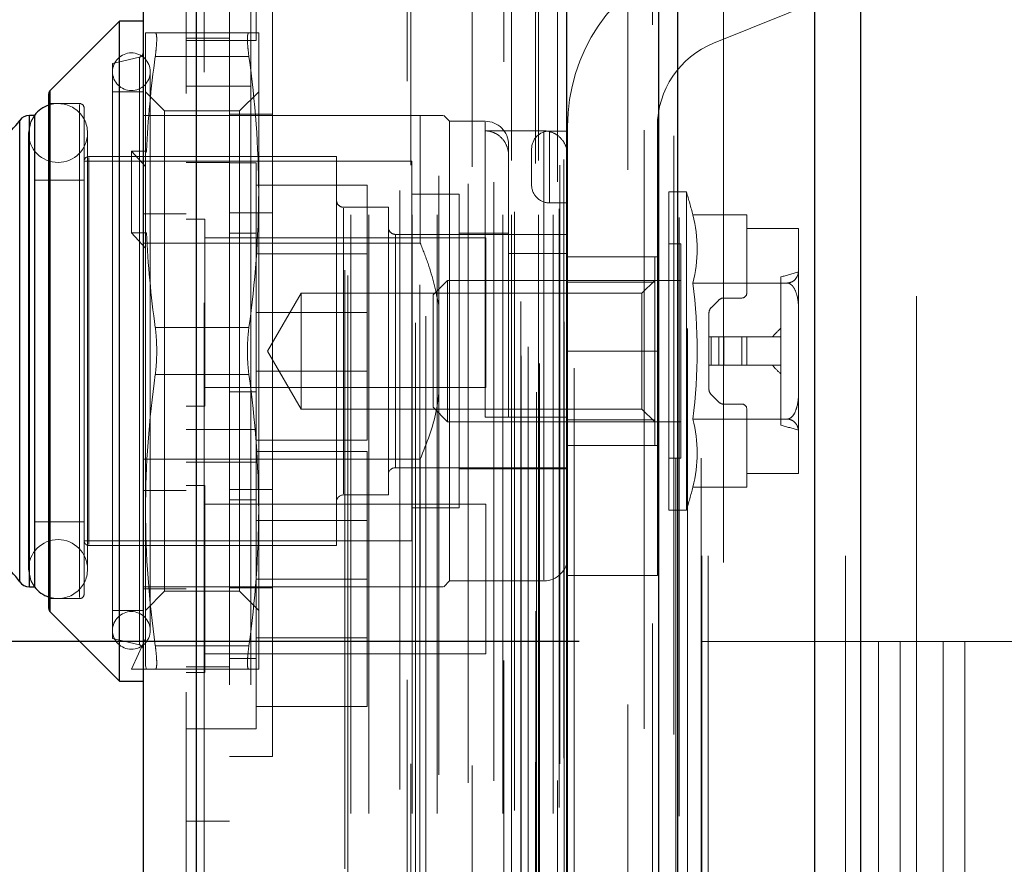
# Model space of a CAD drawing. Header units: inches. Extents: x 0.2 to 10.8, y 0.2 to 8.2.
# Tile 75 of 84: x 6.257 to 6.421, y 5.045 to 5.186. Entities that reach past the tile are written whole.
import ezdxf

# ---------------------------------------------------------------- set-up
doc = ezdxf.new("R2010")
doc.units = ezdxf.units.IN
doc.header["$MEASUREMENT"] = 0
doc.linetypes.add('HIDDEN', pattern=[0.07500000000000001, 0.05, -0.025])
doc.layers.add('DIMENSIONS', color=140, linetype='Continuous')
doc.styles.add('SLDTEXTSTYLE0', font='TXT', dxfattribs={"width": 0.7})
doc.dimstyles.new('SLDDIMSTYLE0', dxfattribs={"dimtxt": 0.0849609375, "dimasz": 0.13, "dimexe": 0, "dimexo": 0.0625, "dimgap": 0.021240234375, "dimtad": 0, "dimtih": 1, "dimtoh": 1, "dimlfac": 10, "dimrnd": 1e-09, "dimzin": 12, "dimdsep": 46, "dimtxsty": 'SLDTEXTSTYLE0', "dimsah": 1, "dimcen": 0.09, "dimadec": 0, "dimazin": 3, "dimtfac": 1, "dimtofl": 0, "dimtmove": 0, "dimatfit": 3, "dimfxl": 0, "dimfrac": 2, "dimtolj": 1, "dimtzin": 12, "dimarcsym": 0})

# ---------------------------------------------------------------- blocks, each defined once
blk = doc.blocks.new('_D_16')
at = {"layer": 'DIMENSIONS'}
for p, q in [((6.350302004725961, 5.081870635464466), (5.86682551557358, 5.081870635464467)), ((5.991825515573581, 5.081870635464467), (5.991825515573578, 4.351843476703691)), ((5.830251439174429, 4.197792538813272), (5.801721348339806, 4.197792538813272)), ((5.801721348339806, 4.197792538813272), (5.801721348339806, 4.062761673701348)), ((6.153399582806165, 4.197792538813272), (6.181929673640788, 4.197792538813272)), ((6.181929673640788, 4.197792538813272), (6.181929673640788, 4.062761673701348)), ((5.801721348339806, 4.062761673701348), (5.830251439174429, 4.062761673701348)), ((6.181929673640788, 4.062761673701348), (6.153399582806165, 4.062761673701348)), ((5.991825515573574, 3.233470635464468), (5.991825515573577, 4.043741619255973)), ((6.350302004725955, 3.233470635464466), (5.866825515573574, 3.233470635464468))]:
    blk.add_line(p, q, dxfattribs=at)
for points in [[(5.991825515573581, 5.081870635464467), (5.97182551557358, 4.951870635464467), (6.011825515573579, 4.951870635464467)], [(5.991825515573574, 3.233470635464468), (6.011825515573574, 3.363470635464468), (5.971825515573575, 3.363470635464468)]]:
    blk.add_solid(points, dxfattribs=at)
at = {"layer": 'DIMENSIONS', "char_height": 0.08333333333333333, "attachment_point": 1, "style": 'SLDTEXTSTYLE0'}
for s, insert in [('18.48', (5.830251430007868, 4.324234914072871)), ('469.5', (5.830251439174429, 4.170183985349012))]:
    blk.add_mtext(s, dxfattribs=dict(at, insert=insert))
blk = doc.blocks.new('_D_18')
at = {"layer": 'DIMENSIONS'}
for p, q in [((6.313602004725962, 5.220170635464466), (5.378686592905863, 5.220170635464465)), ((5.503686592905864, 5.220170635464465), (5.503686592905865, 4.407399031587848)), ((5.342112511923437, 4.277267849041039), (5.313582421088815, 4.277267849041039)), ((5.313582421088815, 4.277267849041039), (5.313582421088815, 4.142236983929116)), ((5.665260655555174, 4.277267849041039), (5.693790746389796, 4.277267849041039)), ((5.693790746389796, 4.277267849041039), (5.693790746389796, 4.142236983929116)), ((5.313582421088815, 4.142236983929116), (5.342112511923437, 4.142236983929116)), ((5.693790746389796, 4.142236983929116), (5.665260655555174, 4.142236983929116)), ((5.503686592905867, 3.095070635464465), (5.503686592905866, 3.988186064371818)), ((6.313602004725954, 3.095070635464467), (5.378686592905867, 3.095070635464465))]:
    blk.add_line(p, q, dxfattribs=at)
for points in [[(5.503686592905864, 5.220170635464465), (5.483686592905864, 5.090170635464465), (5.523686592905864, 5.090170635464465)], [(5.503686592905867, 3.095070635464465), (5.523686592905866, 3.225070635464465), (5.483686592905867, 3.225070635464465)]]:
    blk.add_solid(points, dxfattribs=at)
at = {"layer": 'DIMENSIONS', "char_height": 0.08333333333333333, "attachment_point": 1, "style": 'SLDTEXTSTYLE0'}
for s, insert in [('21.25', (5.342112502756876, 4.403710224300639)), ('539.8', (5.342112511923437, 4.249659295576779)), ('OPENING', (5.241649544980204, 4.095608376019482))]:
    blk.add_mtext(s, dxfattribs=dict(at, insert=insert))

msp = doc.modelspace()

# ---------------------------------------------------------------- linework, layer by layer
at = {"color": 7, "linetype": 'Continuous', "lineweight": 25}
for p, q in [((6.397293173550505, 5.331165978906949), (6.397293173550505, 2.996170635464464)), ((6.389656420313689, 2.996170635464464), (6.389656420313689, 5.329749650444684)), ((6.366765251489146, 2.996170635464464), (6.366765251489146, 5.318981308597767)), ((6.363602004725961, 2.996170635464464), (6.363602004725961, 5.318670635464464)), ((6.348238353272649, 3.027495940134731), (6.348238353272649, 5.287825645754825)), ((6.286413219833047, 3.038397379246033), (6.286413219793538, 5.276924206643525)), ((6.277488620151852, 5.27339003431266), (6.277488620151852, 3.041931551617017)), ((6.273551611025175, 5.185475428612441), (6.26197121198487, 5.173895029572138)), ((6.27748861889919, 5.185475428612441), (6.273551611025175, 5.185475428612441)), ((6.273551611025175, 5.13035731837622), (6.273551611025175, 5.185475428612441)), ((6.261740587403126, 5.13035731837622), (6.261740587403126, 5.173338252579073)), ((6.261971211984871, 5.13035731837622), (6.261971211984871, 5.173895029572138)), ((6.25934294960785, 5.169727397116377), (6.258489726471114, 5.169727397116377)), ((6.258489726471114, 5.13035731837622), (6.258489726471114, 5.169727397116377)), ((6.259378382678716, 5.13035731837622), (6.259378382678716, 5.169727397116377)), ((6.256874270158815, 5.13035731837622), (6.256874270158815, 5.168883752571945)), ((6.256874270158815, 5.091830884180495), (6.256874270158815, 5.13035731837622)), ((6.258489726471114, 5.090987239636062), (6.258489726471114, 5.13035731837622)), ((6.259378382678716, 5.090987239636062), (6.259378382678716, 5.13035731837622)), ((6.261740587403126, 5.087376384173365), (6.261740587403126, 5.13035731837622)), ((6.261971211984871, 5.086819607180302), (6.261971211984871, 5.13035731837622)), ((6.273551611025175, 5.075239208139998), (6.273551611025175, 5.13035731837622)), ((6.258489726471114, 5.090987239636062), (6.25934294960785, 5.090987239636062)), ((6.261971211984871, 5.086819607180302), (6.273551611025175, 5.075239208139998)), ((6.273551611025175, 5.075239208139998), (6.27748861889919, 5.075239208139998))]:
    msp.add_line(p, q, dxfattribs=at)
at = {"color": 7, "linetype": 'HIDDEN', "lineweight": 18}
for p, q in [((6.397293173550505, 5.331165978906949), (6.397293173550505, 2.996170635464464)), ((6.397293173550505, 2.996170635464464), (6.397293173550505, 5.331165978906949)), ((6.397293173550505, 2.996170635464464), (6.397293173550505, 5.33116597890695)), ((6.389656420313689, 2.996170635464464), (6.38965642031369, 5.329749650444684)), ((6.394747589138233, 2.996170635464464), (6.394747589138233, 5.329749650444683)), ((6.394747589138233, 2.996170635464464), (6.394747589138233, 5.329749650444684)), ((6.366765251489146, 2.996170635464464), (6.366765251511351, 5.318981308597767)), ((6.371856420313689, 2.996170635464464), (6.371856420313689, 5.318981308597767)), ((6.371856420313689, 2.996170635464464), (6.371856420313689, 5.318981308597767)), ((6.370802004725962, 2.996170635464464), (6.370802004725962, 5.318670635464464)), ((6.366460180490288, 3.012531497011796), (6.366460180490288, 5.302790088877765)), ((6.343167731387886, 3.023495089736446), (6.343167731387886, 5.291826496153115)), ((6.343167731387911, 3.023495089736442), (6.343167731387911, 5.291826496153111)), ((6.349488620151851, 3.027495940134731), (6.349488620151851, 5.28782564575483)), ((6.343066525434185, 5.286913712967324), (6.343066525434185, 3.028407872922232)), ((6.343678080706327, 3.028300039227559), (6.343678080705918, 5.287021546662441)), ((6.340602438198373, 3.0295774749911), (6.340602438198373, 5.285744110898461)), ((6.362553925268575, 5.284845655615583), (6.362553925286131, 3.030481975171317)), ((6.362553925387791, 5.28484372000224), (6.362553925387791, 3.030492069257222)), ((6.341793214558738, 3.03108332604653), (6.341793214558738, 5.284283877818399)), ((6.348328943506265, 3.034077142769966), (6.348328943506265, 5.281244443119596)), ((6.322992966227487, 3.035053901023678), (6.322992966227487, 5.280267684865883)), ((6.347787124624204, 3.035233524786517), (6.347787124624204, 5.280088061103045)), ((6.347787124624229, 3.035233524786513), (6.347787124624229, 5.28008806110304)), ((6.348361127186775, 3.034328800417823), (6.348361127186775, 5.280992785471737)), ((6.32471085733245, 3.036162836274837), (6.32471085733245, 5.27915382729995)), ((6.337725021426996, 5.278658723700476), (6.337725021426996, 3.036672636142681)), ((6.286413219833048, 5.276924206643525), (6.286413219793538, 3.038397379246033)), ((6.28766348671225, 3.038397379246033), (6.287663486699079, 5.276924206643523)), ((6.28766348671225, 5.276924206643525), (6.287663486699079, 3.038397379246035)), ((6.340565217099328, 3.038634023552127), (6.340565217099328, 5.276687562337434)), ((6.321576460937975, 5.275427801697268), (6.321576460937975, 3.039888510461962)), ((6.284688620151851, 5.273390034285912), (6.284688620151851, 3.041931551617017)), ((6.323694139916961, 3.041416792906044), (6.323694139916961, 5.273904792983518)), ((6.311154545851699, 3.04385652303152), (6.311154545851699, 5.271465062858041)), ((6.311673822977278, 3.042979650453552), (6.311673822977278, 5.272341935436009)), ((6.358429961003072, 5.271282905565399), (6.358429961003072, 3.044009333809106)), ((6.312154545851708, 3.053117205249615), (6.312154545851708, 5.262204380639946)), ((6.312154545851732, 3.053117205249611), (6.312154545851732, 5.262204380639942)), ((6.315193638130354, 3.053117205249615), (6.315193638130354, 5.262204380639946)), ((6.322180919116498, 5.261407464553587), (6.322180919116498, 3.053914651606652)), ((6.322435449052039, 3.053117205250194), (6.322435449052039, 5.262204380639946)), ((6.326569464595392, 3.053117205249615), (6.326569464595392, 5.262204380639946)), ((6.337574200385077, 3.053117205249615), (6.337574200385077, 5.262204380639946)), ((6.33898198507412, 5.262204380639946), (6.33898198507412, 3.053117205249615)), ((6.338981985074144, 3.053117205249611), (6.338981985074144, 5.262204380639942)), ((6.339481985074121, 3.053617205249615), (6.339481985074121, 5.261704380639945)), ((6.342981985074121, 5.261704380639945), (6.342981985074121, 3.053617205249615)), ((6.343481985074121, 3.053117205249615), (6.343481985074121, 5.262204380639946)), ((6.343481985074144, 5.262204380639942), (6.343481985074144, 3.053117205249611)), ((6.345970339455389, 3.053117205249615), (6.345970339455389, 5.262204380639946)), ((6.345970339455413, 3.053117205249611), (6.345970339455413, 5.262204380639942)), ((6.332415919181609, 5.261121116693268), (6.332415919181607, 3.054196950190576)), ((6.34698198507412, 3.054117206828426), (6.34698198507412, 5.261204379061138)), ((6.346981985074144, 3.054117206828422), (6.346981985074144, 5.261204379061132)), ((6.295488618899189, 5.258610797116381), (6.295488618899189, 5.174610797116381)), ((6.320363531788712, 3.057156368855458), (6.320363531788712, 5.258165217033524)), ((6.34668861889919, 5.258610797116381), (6.34668861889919, 3.056710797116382)), ((6.331759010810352, 3.058271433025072), (6.331759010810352, 5.25705015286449)), ((6.331759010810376, 3.058271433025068), (6.331759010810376, 5.257050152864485)), ((6.336025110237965, 3.058566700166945), (6.336025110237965, 5.256753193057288)), ((6.326891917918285, 3.05960203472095), (6.326891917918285, 5.255728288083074)), ((6.347066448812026, 3.061413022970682), (6.347066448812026, 5.253908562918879)), ((6.347066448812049, 3.061413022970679), (6.347066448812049, 5.253908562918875)), ((6.34772310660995, 3.062340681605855), (6.34772310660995, 5.252980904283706)), ((6.347723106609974, 3.062340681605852), (6.347723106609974, 5.252980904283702)), ((6.366113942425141, 3.066314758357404), (6.366113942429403, 5.248965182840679)), ((6.361153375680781, 3.067249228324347), (6.361153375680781, 5.248072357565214)), ((6.291888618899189, 5.239327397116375), (6.291888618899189, 5.174610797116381)), ((6.374402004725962, 3.095070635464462), (6.374402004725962, 5.220170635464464)), ((6.374402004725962, 3.095070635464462), (6.374402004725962, 5.220170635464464)), ((6.374402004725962, 3.095070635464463), (6.374402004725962, 5.220170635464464)), ((6.374402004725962, 3.095070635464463), (6.374402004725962, 5.220170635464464)), ((6.406602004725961, 4.839520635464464), (6.406602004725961, 5.220170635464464)), ((6.296388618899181, 5.182227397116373), (6.296388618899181, 5.207227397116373)), ((6.299088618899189, 5.198057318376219), (6.299088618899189, 5.13035731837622)), ((6.39960236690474, 5.192628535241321), (6.372730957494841, 5.181761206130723)), ((6.277882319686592, 5.163457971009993), (6.277882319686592, 5.183506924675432)), ((6.279511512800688, 5.183506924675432), (6.295150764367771, 5.183506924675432)), ((6.291888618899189, 5.182627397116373), (6.28468861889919, 5.182627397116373)), ((6.296779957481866, 5.156932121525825), (6.296779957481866, 5.183506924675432)), ((6.28468861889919, 5.182227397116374), (6.291888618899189, 5.182227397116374)), ((6.291888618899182, 5.182227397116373), (6.296388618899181, 5.182227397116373)), ((6.27687834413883, 5.179429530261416), (6.272370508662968, 5.178388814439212)), ((6.27687834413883, 5.081329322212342), (6.27687834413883, 5.179385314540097)), ((6.279511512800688, 5.179569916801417), (6.295150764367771, 5.179569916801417)), ((6.279511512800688, 5.179569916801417), (6.295150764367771, 5.179569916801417)), ((6.272370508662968, 5.13035731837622), (6.272370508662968, 5.178388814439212)), ((6.278669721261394, 5.083703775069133), (6.278669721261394, 5.177010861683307)), ((6.295488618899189, 5.174610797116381), (6.28468861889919, 5.174610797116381)), ((6.291888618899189, 5.174610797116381), (6.291888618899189, 3.140710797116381)), ((6.295488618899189, 3.140710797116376), (6.295488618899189, 5.174610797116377)), ((6.295488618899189, 3.140710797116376), (6.295488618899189, 5.174610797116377)), ((6.295488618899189, 5.174610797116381), (6.295488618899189, 3.140710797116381)), ((6.295488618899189, 5.174610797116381), (6.295488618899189, 3.140710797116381)), ((6.261971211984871, 5.173895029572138), (6.261971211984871, 5.086819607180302)), ((6.27748861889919, 5.173664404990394), (6.272370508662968, 5.173664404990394)), ((6.281079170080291, 5.170467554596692), (6.277882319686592, 5.173664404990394)), ((6.296779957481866, 5.173664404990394), (6.293583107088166, 5.170467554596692)), ((6.266858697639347, 5.171695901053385), (6.261740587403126, 5.171695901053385)), ((6.266858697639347, 5.089195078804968), (6.266858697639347, 5.171519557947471)), ((6.26764609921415, 5.13035731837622), (6.26764609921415, 5.170908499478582)), ((6.258489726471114, 5.169727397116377), (6.258489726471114, 5.090987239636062)), ((6.259378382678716, 5.169727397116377), (6.25934294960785, 5.169727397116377)), ((6.284688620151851, 5.169727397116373), (6.277488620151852, 5.169727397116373)), ((6.281079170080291, 5.090247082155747), (6.281079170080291, 5.170467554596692)), ((6.293583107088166, 5.170467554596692), (6.281079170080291, 5.170467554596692)), ((6.323748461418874, 5.169727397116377), (6.284688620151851, 5.169727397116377)), ((6.299088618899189, 5.169907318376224), (6.291888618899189, 5.169907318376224)), ((6.293583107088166, 5.090247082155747), (6.293583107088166, 5.170467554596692)), ((6.323748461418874, 5.148398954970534), (6.323748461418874, 5.169727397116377)), ((6.328669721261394, 5.168743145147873), (6.327685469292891, 5.169727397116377)), ((6.256874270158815, 5.168883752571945), (6.256874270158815, 5.091830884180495)), ((6.328669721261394, 5.13035731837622), (6.328669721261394, 5.168743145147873)), ((6.334575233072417, 5.168743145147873), (6.328669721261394, 5.168743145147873)), ((6.334575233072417, 5.119333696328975), (6.334575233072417, 5.168568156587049)), ((6.348354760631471, 5.130355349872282), (6.348354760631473, 5.167855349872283)), ((6.363354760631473, 5.167855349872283), (6.363354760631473, 5.130355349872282)), ((6.258358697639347, 5.166774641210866), (6.258358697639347, 5.093939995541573)), ((6.268201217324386, 5.093939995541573), (6.268201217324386, 5.166774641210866)), ((6.344417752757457, 5.167126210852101), (6.334575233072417, 5.167126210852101)), ((6.344417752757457, 5.167126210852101), (6.344417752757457, 5.09215228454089)), ((6.345354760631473, 5.167105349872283), (6.345354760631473, 5.155105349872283)), ((6.345354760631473, 5.167105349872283), (6.348354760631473, 5.167105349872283)), ((6.345354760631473, 5.155105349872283), (6.345354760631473, 5.167105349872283)), ((6.338512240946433, 5.119333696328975), (6.338512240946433, 5.164806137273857)), ((6.309772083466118, 5.162837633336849), (6.268433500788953, 5.162837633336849)), ((6.278037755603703, 5.16375121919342), (6.275520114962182, 5.16375121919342)), ((6.275520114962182, 5.16375121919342), (6.275520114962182, 5.150113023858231)), ((6.275520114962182, 5.16375121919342), (6.277882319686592, 5.161192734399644)), ((6.278037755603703, 5.16375121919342), (6.277882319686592, 5.163457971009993)), ((6.277882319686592, 5.163457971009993), (6.277882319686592, 5.161192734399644)), ((6.309772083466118, 5.13035731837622), (6.309772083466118, 5.162837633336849)), ((6.342354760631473, 5.164105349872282), (6.342354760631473, 5.158105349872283)), ((6.322370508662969, 5.162050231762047), (6.26764609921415, 5.162050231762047)), ((6.268433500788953, 5.098054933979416), (6.268433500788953, 5.162659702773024)), ((6.277882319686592, 5.161192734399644), (6.277882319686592, 5.149819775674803)), ((6.291888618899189, 5.161827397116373), (6.28468861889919, 5.161827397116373)), ((6.29638861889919, 5.161777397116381), (6.291888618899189, 5.161777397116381)), ((6.29638861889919, 5.11727739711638), (6.29638861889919, 5.161777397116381)), ((6.322370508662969, 5.13035731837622), (6.322370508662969, 5.162050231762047)), ((6.26764609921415, 5.158900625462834), (6.259378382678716, 5.158900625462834)), ((6.29638861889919, 5.158077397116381), (6.31488861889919, 5.158077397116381)), ((6.31488861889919, 5.136777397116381), (6.31488861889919, 5.158077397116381)), ((6.296779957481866, 5.103782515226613), (6.296779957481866, 5.156932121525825)), ((6.330244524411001, 5.156538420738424), (6.322370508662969, 5.156538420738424)), ((6.330244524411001, 5.13035731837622), (6.330244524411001, 5.156538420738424)), ((6.365283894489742, 5.13035731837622), (6.365283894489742, 5.156932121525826)), ((6.368214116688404, 5.156932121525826), (6.365283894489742, 5.156932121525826)), ((6.368214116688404, 5.13035731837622), (6.368214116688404, 5.156932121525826)), ((6.345354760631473, 5.155105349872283), (6.348354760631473, 5.155105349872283)), ((6.284688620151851, 5.1532770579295), (6.277488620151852, 5.1532770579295)), ((6.299088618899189, 5.153456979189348), (6.291888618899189, 5.153456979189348)), ((6.318433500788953, 5.154373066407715), (6.310953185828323, 5.154373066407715)), ((6.310953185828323, 5.106516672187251), (6.310953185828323, 5.154197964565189)), ((6.318433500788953, 5.13035731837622), (6.318433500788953, 5.154373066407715)), ((6.369281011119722, 5.153087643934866), (6.378276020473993, 5.153087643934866)), ((6.378276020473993, 5.153087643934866), (6.378276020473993, 5.150814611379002)), ((6.287813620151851, 5.15240239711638), (6.284688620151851, 5.15240239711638)), ((6.287813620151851, 5.121152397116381), (6.287813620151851, 5.15240239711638)), ((6.278037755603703, 5.150113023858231), (6.275520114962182, 5.150113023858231)), ((6.275520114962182, 5.150113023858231), (6.277882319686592, 5.147554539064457)), ((6.278037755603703, 5.150113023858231), (6.277882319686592, 5.149819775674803)), ((6.277882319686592, 5.103782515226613), (6.277882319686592, 5.149819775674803)), ((6.29638861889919, 5.150027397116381), (6.291888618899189, 5.150027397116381)), ((6.348354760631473, 5.149845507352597), (6.319614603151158, 5.149845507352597)), ((6.319614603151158, 5.110914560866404), (6.319614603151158, 5.149800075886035)), ((6.338512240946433, 5.150042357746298), (6.330244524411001, 5.150042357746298)), ((6.378276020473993, 5.150814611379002), (6.386936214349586, 5.150814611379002)), ((6.378276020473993, 5.150814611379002), (6.378276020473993, 5.140002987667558)), ((6.386937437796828, 5.150707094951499), (6.386937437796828, 5.150743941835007)), ((6.386937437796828, 5.14410303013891), (6.386937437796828, 5.150707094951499)), ((6.323748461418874, 5.148398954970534), (6.27748861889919, 5.148398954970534)), ((6.334688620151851, 5.149277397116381), (6.287813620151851, 5.149277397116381)), ((6.334688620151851, 5.124277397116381), (6.334688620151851, 5.149277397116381)), ((6.367252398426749, 5.148270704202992), (6.365283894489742, 5.148270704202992)), ((6.367252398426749, 5.13035731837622), (6.367252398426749, 5.148270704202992)), ((6.31488861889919, 5.146572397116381), (6.29638861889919, 5.146572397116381)), ((6.348354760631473, 5.146666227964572), (6.338512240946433, 5.146666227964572)), ((6.348354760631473, 5.146105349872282), (6.363354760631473, 5.146105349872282)), ((6.362921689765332, 5.141837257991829), (6.362921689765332, 5.146105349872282)), ((6.386937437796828, 5.136961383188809), (6.386937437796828, 5.14410303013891)), ((6.328329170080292, 5.142168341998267), (6.325913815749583, 5.139752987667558)), ((6.328329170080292, 5.13035731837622), (6.328329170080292, 5.142168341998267)), ((6.367252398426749, 5.142168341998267), (6.328329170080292, 5.142168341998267)), ((6.362921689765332, 5.141837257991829), (6.348354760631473, 5.141837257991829)), ((6.362921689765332, 5.142168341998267), (6.360789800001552, 5.140036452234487)), ((6.362921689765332, 5.11887737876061), (6.362921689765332, 5.141837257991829)), ((6.369281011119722, 5.141722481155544), (6.385045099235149, 5.141722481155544)), ((6.383984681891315, 5.117976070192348), (6.383984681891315, 5.142738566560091)), ((6.303870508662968, 5.140036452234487), (6.298282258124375, 5.13035731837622)), ((6.303870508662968, 5.13035731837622), (6.303870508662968, 5.140036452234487)), ((6.360789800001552, 5.140036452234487), (6.303870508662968, 5.140036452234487)), ((6.325913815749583, 5.13035731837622), (6.325913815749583, 5.139752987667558)), ((6.360789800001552, 5.120678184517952), (6.360789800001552, 5.140036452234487)), ((6.373599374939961, 5.13886964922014), (6.372322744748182, 5.137593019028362)), ((6.377488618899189, 5.139215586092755), (6.374434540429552, 5.139215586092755)), ((6.29638861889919, 5.136777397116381), (6.31488861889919, 5.136777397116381)), ((6.31488861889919, 5.115477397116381), (6.31488861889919, 5.136777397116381)), ((6.371976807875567, 5.136757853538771), (6.371976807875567, 5.132719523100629)), ((6.386937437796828, 5.12375325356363), (6.386937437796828, 5.136961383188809)), ((6.279511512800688, 5.134294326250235), (6.295150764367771, 5.134294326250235)), ((6.279511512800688, 5.134294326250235), (6.295150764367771, 5.134294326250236)), ((6.371976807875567, 5.12799511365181), (6.371976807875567, 5.132719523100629)), ((6.371976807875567, 5.132719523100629), (6.372322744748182, 5.132719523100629)), ((6.372322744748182, 5.132719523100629), (6.373599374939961, 5.132719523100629)), ((6.372322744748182, 5.12799511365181), (6.372322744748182, 5.132719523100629)), ((6.372322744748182, 5.12799511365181), (6.372322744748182, 5.132719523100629)), ((6.373599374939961, 5.132719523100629), (6.374434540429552, 5.132719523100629)), ((6.373599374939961, 5.12799511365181), (6.373599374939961, 5.132719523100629)), ((6.373599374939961, 5.12799511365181), (6.373599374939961, 5.132719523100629)), ((6.374434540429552, 5.132719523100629), (6.377488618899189, 5.132719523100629)), ((6.374434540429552, 5.12799511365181), (6.374434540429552, 5.132719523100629)), ((6.374434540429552, 5.12799511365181), (6.374434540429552, 5.132719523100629)), ((6.377488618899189, 5.12799511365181), (6.377488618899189, 5.132719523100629)), ((6.377488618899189, 5.132719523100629), (6.378276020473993, 5.132719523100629)), ((6.377488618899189, 5.12799511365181), (6.377488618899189, 5.132719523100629)), ((6.378276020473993, 5.132719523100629), (6.383984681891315, 5.132719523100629)), ((6.378276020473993, 5.12799511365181), (6.378276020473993, 5.132719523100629)), ((6.26764609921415, 5.089806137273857), (6.26764609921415, 5.13035731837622)), ((6.272370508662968, 5.082325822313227), (6.272370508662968, 5.13035731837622)), ((6.298282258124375, 5.13035731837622), (6.303870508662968, 5.120678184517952)), ((6.299088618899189, 5.13035731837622), (6.299088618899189, 5.062657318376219)), ((6.303870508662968, 5.120678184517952), (6.303870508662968, 5.13035731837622)), ((6.309772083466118, 5.09787700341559), (6.309772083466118, 5.13035731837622)), ((6.318433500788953, 5.106341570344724), (6.318433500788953, 5.13035731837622)), ((6.322370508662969, 5.098664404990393), (6.322370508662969, 5.13035731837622)), ((6.325913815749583, 5.12096164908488), (6.325913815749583, 5.13035731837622)), ((6.328329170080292, 5.118546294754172), (6.328329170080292, 5.13035731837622)), ((6.328669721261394, 5.091971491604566), (6.328669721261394, 5.13035731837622)), ((6.330244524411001, 5.104176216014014), (6.330244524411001, 5.13035731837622)), ((6.348354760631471, 5.130355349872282), (6.363354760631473, 5.130355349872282)), ((6.348354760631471, 5.130355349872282), (6.363354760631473, 5.130355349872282)), ((6.348354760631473, 5.092855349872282), (6.348354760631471, 5.130355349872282)), ((6.363354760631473, 5.092855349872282), (6.363354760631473, 5.130355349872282)), ((6.365283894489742, 5.103782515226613), (6.365283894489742, 5.13035731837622)), ((6.367252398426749, 5.112443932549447), (6.367252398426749, 5.13035731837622)), ((6.368214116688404, 5.103782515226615), (6.368214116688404, 5.13035731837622)), ((6.29638861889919, 5.126982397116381), (6.31488861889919, 5.126982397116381)), ((6.371976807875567, 5.12799511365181), (6.372322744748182, 5.12799511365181)), ((6.371976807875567, 5.12799511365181), (6.371976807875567, 5.123956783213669)), ((6.372322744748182, 5.12799511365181), (6.373599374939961, 5.12799511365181)), ((6.373599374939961, 5.12799511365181), (6.374434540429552, 5.12799511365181)), ((6.374434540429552, 5.12799511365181), (6.377488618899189, 5.12799511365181)), ((6.377488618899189, 5.12799511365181), (6.378276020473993, 5.12799511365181)), ((6.378276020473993, 5.12799511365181), (6.383984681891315, 5.12799511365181)), ((6.279511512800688, 5.126420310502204), (6.295150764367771, 5.126420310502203)), ((6.279511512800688, 5.126420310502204), (6.295150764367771, 5.126420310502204)), ((6.287813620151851, 5.124277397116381), (6.334688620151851, 5.124277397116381)), ((6.291888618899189, 5.123527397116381), (6.29638861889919, 5.123527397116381)), ((6.386937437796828, 5.116611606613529), (6.386937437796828, 5.12375325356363)), ((6.372322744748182, 5.123121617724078), (6.373599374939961, 5.121844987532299)), ((6.284688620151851, 5.121152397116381), (6.287813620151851, 5.121152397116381)), ((6.303870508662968, 5.120678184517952), (6.360789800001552, 5.120678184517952)), ((6.325913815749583, 5.12096164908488), (6.328329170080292, 5.118546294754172)), ((6.360789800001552, 5.120678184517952), (6.362921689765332, 5.118546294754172)), ((6.374434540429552, 5.121499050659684), (6.377488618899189, 5.121499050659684)), ((6.378276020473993, 5.120711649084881), (6.378276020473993, 5.109900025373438)), ((6.328329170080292, 5.118546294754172), (6.367252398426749, 5.118546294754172)), ((6.344417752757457, 5.119333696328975), (6.334575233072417, 5.119333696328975)), ((6.362921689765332, 5.11887737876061), (6.348354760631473, 5.11887737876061)), ((6.362921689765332, 5.114609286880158), (6.362921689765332, 5.11887737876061)), ((6.369281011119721, 5.118992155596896), (6.385045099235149, 5.118992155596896)), ((6.291888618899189, 5.117277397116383), (6.28468861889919, 5.117277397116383)), ((6.296388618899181, 5.11727739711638), (6.291888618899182, 5.11727739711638)), ((6.296388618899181, 5.092277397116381), (6.296388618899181, 5.11727739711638)), ((6.29638861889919, 5.115477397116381), (6.31488861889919, 5.115477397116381)), ((6.386937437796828, 5.110007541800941), (6.386937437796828, 5.116611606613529)), ((6.296388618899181, 5.113577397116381), (6.314888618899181, 5.113577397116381)), ((6.314888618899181, 5.092277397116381), (6.314888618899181, 5.113577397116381)), ((6.362921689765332, 5.114609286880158), (6.348354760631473, 5.114609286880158)), ((6.348354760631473, 5.114605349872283), (6.363354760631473, 5.114605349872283)), ((6.323748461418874, 5.112315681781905), (6.27748861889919, 5.112315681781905)), ((6.28468861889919, 5.111827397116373), (6.291888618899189, 5.111827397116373)), ((6.291888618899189, 5.111777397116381), (6.29638861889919, 5.111777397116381)), ((6.323748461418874, 5.090987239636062), (6.323748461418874, 5.112315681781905)), ((6.365283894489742, 5.112443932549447), (6.367252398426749, 5.112443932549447)), ((6.319614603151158, 5.110869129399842), (6.348354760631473, 5.110869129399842)), ((6.330244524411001, 5.110672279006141), (6.348354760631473, 5.110672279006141)), ((6.386936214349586, 5.109900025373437), (6.378276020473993, 5.109900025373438)), ((6.378276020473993, 5.109900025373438), (6.378276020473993, 5.107626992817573)), ((6.386937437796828, 5.109970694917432), (6.386937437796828, 5.110007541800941)), ((6.284688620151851, 5.107077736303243), (6.277488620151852, 5.107077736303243)), ((6.287813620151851, 5.107902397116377), (6.284688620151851, 5.107902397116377)), ((6.287813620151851, 5.092277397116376), (6.287813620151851, 5.107902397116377)), ((6.299088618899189, 5.107257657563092), (6.291888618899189, 5.107257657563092)), ((6.369281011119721, 5.107626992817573), (6.378276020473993, 5.107626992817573)), ((6.296388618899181, 5.10552739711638), (6.291888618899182, 5.10552739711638)), ((6.310953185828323, 5.106341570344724), (6.318433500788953, 5.106341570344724)), ((6.277882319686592, 5.077794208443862), (6.277882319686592, 5.103782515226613)), ((6.334688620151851, 5.104777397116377), (6.287813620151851, 5.104777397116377)), ((6.296779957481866, 5.077207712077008), (6.296779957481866, 5.103782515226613)), ((6.322370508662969, 5.104176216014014), (6.330244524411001, 5.104176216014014)), ((6.334688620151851, 5.092277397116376), (6.334688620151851, 5.104777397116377)), ((6.365283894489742, 5.103782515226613), (6.368214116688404, 5.103782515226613)), ((6.314888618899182, 5.10207239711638), (6.296388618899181, 5.10207239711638)), ((6.259378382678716, 5.101814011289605), (6.26764609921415, 5.101814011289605)), ((6.26764609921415, 5.098664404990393), (6.322370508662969, 5.098664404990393)), ((6.268433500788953, 5.09787700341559), (6.309772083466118, 5.09787700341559)), ((6.287813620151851, 5.076652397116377), (6.287813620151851, 5.092277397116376)), ((6.296388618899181, 5.067277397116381), (6.296388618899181, 5.092277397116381)), ((6.296388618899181, 5.092277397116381), (6.314888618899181, 5.092277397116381)), ((6.314888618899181, 5.070977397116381), (6.314888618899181, 5.092277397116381)), ((6.334688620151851, 5.079777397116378), (6.334688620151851, 5.092277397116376)), ((6.348354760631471, 5.092855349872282), (6.363354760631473, 5.092855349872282)), ((6.25934294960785, 5.090987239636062), (6.259378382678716, 5.090987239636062)), ((6.323748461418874, 5.090987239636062), (6.27748861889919, 5.090987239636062)), ((6.284688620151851, 5.090627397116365), (6.277488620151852, 5.090627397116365)), ((6.299088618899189, 5.090807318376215), (6.291888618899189, 5.090807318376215)), ((6.327685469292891, 5.090987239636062), (6.328669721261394, 5.091971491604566)), ((6.328669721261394, 5.091971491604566), (6.344417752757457, 5.091971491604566)), ((6.261740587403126, 5.089018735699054), (6.266858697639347, 5.089018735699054)), ((6.277882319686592, 5.087050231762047), (6.281079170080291, 5.090247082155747)), ((6.281079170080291, 5.090247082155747), (6.293583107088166, 5.090247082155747)), ((6.293583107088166, 5.090247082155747), (6.296779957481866, 5.087050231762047)), ((6.272370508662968, 5.087050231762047), (6.27748861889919, 5.087050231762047)), ((6.272370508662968, 5.082325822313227), (6.27687834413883, 5.081285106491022)), ((6.275520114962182, 5.077207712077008), (6.277882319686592, 5.082324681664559)), ((6.296388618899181, 5.082482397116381), (6.314888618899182, 5.082482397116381)), ((6.279511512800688, 5.081144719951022), (6.295150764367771, 5.081144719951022)), ((6.279511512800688, 5.081144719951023), (6.295150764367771, 5.081144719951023)), ((6.400302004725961, 5.081870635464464), (6.37080200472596, 5.081870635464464)), ((6.400302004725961, 4.419670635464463), (6.400302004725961, 5.081870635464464)), ((6.400302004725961, 4.419670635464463), (6.400302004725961, 5.081870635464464)), ((6.40390200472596, 5.081870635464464), (6.400302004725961, 5.081870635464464)), ((6.40390200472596, 4.419670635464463), (6.40390200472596, 5.081870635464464)), ((6.414702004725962, 5.081870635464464), (6.40390200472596, 5.081870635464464)), ((6.411102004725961, 4.419670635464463), (6.411102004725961, 5.081870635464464)), ((6.414702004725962, 4.419670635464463), (6.414702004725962, 5.081870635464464)), ((6.480252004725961, 5.081870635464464), (6.414702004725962, 5.081870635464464)), ((6.414702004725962, 4.419670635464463), (6.414702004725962, 5.081870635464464)), ((6.287813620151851, 5.079777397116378), (6.334688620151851, 5.079777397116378)), ((6.291888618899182, 5.079027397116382), (6.296388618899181, 5.079027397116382)), ((6.278037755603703, 5.077207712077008), (6.275520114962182, 5.077207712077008)), ((6.278037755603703, 5.077207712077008), (6.277882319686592, 5.077794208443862)), ((6.279511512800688, 5.077207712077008), (6.295150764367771, 5.077207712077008)), ((6.28468861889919, 5.077627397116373), (6.291888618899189, 5.077627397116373)), ((6.284688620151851, 5.076652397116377), (6.287813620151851, 5.076652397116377)), ((6.296388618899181, 5.070977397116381), (6.314888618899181, 5.070977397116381)), ((6.28468861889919, 5.067277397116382), (6.291888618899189, 5.067277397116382)), ((6.291888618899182, 5.067277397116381), (6.296388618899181, 5.067277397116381)), ((6.291888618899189, 5.062657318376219), (6.299088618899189, 5.062657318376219)), ((6.291888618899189, 5.051827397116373), (6.28468861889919, 5.051827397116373))]:
    msp.add_line(p, q, dxfattribs=at)
at = {"color": 7, "linetype": 'HIDDEN', "lineweight": 18, "flags": 128}
for points in [[(6.37066884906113, 3.012459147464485), (6.370669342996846, 4.148595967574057), (6.370668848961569, 5.302857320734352)], [(6.368389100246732, 3.034127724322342), (6.368389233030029, 4.111322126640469), (6.368389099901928, 5.281180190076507)], [(6.368389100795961, 3.034114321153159), (6.368389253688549, 4.139523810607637), (6.368389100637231, 5.281209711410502)], [(6.358429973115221, 5.271311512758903), (6.358430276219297, 4.110051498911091), (6.358429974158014, 3.044010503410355)], [(6.366983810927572, 3.052660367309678), (6.366984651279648, 4.181458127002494), (6.366983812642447, 5.262660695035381)], [(6.366983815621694, 3.052680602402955), (6.366984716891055, 4.139523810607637), (6.366983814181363, 5.262662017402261)], [(6.358444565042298, 5.260618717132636), (6.358444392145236, 4.16672198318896), (6.358444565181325, 3.054705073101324)], [(6.25934294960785, 5.169727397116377), (6.258733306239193, 5.168657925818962), (6.258358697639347, 5.166774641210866)], [(6.258358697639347, 5.093939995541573), (6.258733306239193, 5.092056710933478), (6.25934294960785, 5.090987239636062)]]:
    msp.add_lwpolyline(points, dxfattribs=at)
at = {"color": 7, "linetype": 'HIDDEN', "lineweight": 18}
for centre, radius, start, end in [((6.378354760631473, 5.167855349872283), 0.03000000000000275, 112.0193813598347, 180), ((6.378354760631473, 5.167855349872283), 0.01500000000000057, 112.0193813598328, 180), ((6.275520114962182, 5.177010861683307), 0.003149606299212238, 0, 180), ((6.276701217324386, 5.18019675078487), 0.0007874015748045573, 282.9999999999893, 359.9999999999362), ((6.275520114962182, 5.177010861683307), 0.003149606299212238, 180, 0), ((6.263279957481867, 5.166774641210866), 0.004921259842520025, 0, 108.2280527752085), ((6.266858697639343, 5.170908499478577), 0.0007874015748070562, 3.231443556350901e-10, 89.99999999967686), ((6.334575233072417, 5.164806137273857), 0.003937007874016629, 0, 90), ((6.263279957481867, 5.166774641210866), 0.004921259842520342, 180, 0), ((6.345354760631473, 5.164105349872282), 0.003000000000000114, 90, 180), ((6.268433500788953, 5.162050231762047), 0.0007874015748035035, 90, 180), ((6.345354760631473, 5.158105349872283), 0.003000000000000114, 180, 270.0000000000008), ((6.279913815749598, 5.130357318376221), 0.0922125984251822, 14.27044514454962, 16.7496602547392), ((6.310953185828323, 5.15555416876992), 0.001181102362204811, 180, 270.0000000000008), ((6.347164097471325, 5.147405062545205), 0.02283527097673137, 345.590465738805, 14.40953426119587), ((6.319614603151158, 5.151026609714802), 0.001181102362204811, 180, 270.0000000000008), ((6.382287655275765, 5.150707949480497), 0.004649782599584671, 359.9894702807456, 1.314429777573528), ((6.384895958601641, 5.150743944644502), 0.002041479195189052, 359.999921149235, 1.983715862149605), ((6.382287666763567, 5.150707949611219), 0.00464977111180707, 359.9894686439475, 1.314431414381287), ((6.953611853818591, 3.106912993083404), 2.114015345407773, 105.5486179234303, 105.6317027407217), ((6.279913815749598, 5.130357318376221), 0.09008697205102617, 352.7523851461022, 7.247614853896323), ((6.377488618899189, 5.140002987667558), 0.0007874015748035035, 270.0000000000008, 0), ((6.374434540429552, 5.138034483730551), 0.001181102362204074, 90, 135.0000000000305), ((6.373157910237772, 5.136757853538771), 0.001181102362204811, 135, 180.0000000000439), ((6.373157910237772, 5.123956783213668), 0.001181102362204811, 179.9999999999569, 224.9999999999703), ((6.374434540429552, 5.122680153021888), 0.001181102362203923, 224.9999999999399, 270.0000000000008), ((6.377488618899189, 5.120711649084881), 0.0007874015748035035, 0, 90), ((6.347164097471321, 5.113309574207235), 0.02283527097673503, 345.590465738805, 14.40953426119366), ((6.953611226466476, 7.153799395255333), 2.114013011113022, 254.3682972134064, 254.4513821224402), ((6.319614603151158, 5.109688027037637), 0.001181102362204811, 90, 180), ((6.38228766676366, 5.11000668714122), 0.004649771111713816, 358.6855685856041, 0.01053135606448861), ((6.382287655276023, 5.11000668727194), 0.004649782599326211, 358.685570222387, 0.0105297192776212), ((6.38489591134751, 5.109970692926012), 0.002041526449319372, 358.0163070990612, 5.588951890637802e-05), ((6.279913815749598, 5.130357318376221), 0.09221259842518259, 343.2503397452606, 345.7295548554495), ((6.310953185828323, 5.105160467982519), 0.001181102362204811, 90, 180), ((6.263279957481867, 5.093939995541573), 0.004921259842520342, 0, 180), ((6.268433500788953, 5.098664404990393), 0.0007874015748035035, 180, 270.0000000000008), ((6.344417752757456, 5.095908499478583), 0.003937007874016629, 270.0000000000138, 0), ((6.263279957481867, 5.093939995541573), 0.004921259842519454, 251.771947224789, 0), ((6.266858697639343, 5.089806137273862), 0.0007874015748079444, 270.000000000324, 359.9999999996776), ((6.275520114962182, 5.083703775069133), 0.003149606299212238, 0, 180), ((6.275520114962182, 5.083703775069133), 0.003149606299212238, 180, 0), ((6.276701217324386, 5.08051788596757), 0.0007874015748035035, 0, 76.99999999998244)]:
    msp.add_arc(centre, radius, start, end, dxfattribs=at)
at = {"color": 7, "linetype": 'Continuous', "lineweight": 25}
for centre, radius, start, end in [((6.262527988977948, 5.173338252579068), 0.0007874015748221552, 135.0000000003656, 179.9999999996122), ((6.263279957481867, 5.166774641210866), 0.004921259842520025, 108.2280527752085, 143.1301023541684), ((6.258489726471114, 5.167758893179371), 0.001968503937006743, 90, 145.1500954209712), ((6.247181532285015, 5.1756329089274), 0.01181102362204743, 283.4541205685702, 325.1500954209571), ((6.247181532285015, 5.085081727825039), 0.01181102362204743, 34.8499045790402, 76.54587943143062), ((6.258489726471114, 5.092955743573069), 0.001968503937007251, 214.8499045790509, 270.0000000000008), ((6.263279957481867, 5.093939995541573), 0.004921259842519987, 216.8698976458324, 251.771947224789), ((6.262527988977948, 5.087376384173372), 0.0007874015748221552, 180.0000000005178, 224.9999999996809)]:
    msp.add_arc(centre, radius, start, end, dxfattribs=at)
at = {"color": 7, "linetype": 'HIDDEN', "lineweight": 18}
for points in [[(6.277882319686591, 5.183506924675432), (6.277882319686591, 5.183506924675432), (6.27848469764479, 5.183506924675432), (6.279511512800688, 5.183506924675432)], [(6.295150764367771, 5.183506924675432), (6.296177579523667, 5.183506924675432), (6.296779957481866, 5.183506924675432), (6.296779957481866, 5.183506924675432)], [(6.279511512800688, 5.179569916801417), (6.278793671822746, 5.174312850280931), (6.278277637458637, 5.169041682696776), (6.278037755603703, 5.16375121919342)], [(6.296779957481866, 5.156932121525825), (6.296779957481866, 5.164507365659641), (6.296177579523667, 5.172050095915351), (6.295150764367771, 5.179569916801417)], [(6.295150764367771, 5.134294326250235), (6.296177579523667, 5.141814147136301), (6.296779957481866, 5.14935687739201), (6.296779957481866, 5.156932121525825)], [(6.278037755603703, 5.150113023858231), (6.278277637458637, 5.144822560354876), (6.278793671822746, 5.139551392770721), (6.279511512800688, 5.134294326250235)], [(6.382586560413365, 5.132719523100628), (6.383009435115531, 5.133251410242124), (6.383487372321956, 5.13373102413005), (6.383984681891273, 5.134192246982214)], [(6.383984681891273, 5.126522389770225), (6.383487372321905, 5.126983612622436), (6.383009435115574, 5.127463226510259), (6.382586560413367, 5.127995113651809)], [(6.279511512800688, 5.126420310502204), (6.278484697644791, 5.118900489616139), (6.277882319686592, 5.111357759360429), (6.277882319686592, 5.103782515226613)], [(6.295150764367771, 5.126420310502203), (6.296177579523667, 5.118900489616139), (6.296779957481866, 5.111357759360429), (6.296779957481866, 5.103782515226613)], [(6.277882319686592, 5.103782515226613), (6.277882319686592, 5.096207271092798), (6.278484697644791, 5.088664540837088), (6.279511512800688, 5.081144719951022)], [(6.296779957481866, 5.103782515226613), (6.296779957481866, 5.096207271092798), (6.296177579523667, 5.088664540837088), (6.295150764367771, 5.081144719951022)], [(6.279511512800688, 5.077207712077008), (6.278793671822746, 5.077207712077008), (6.278277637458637, 5.077207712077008), (6.278037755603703, 5.077207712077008)], [(6.296779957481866, 5.077207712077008), (6.296779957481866, 5.077207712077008), (6.296177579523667, 5.077207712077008), (6.295150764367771, 5.077207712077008)]]:
    msp.add_open_spline(points, degree=3, dxfattribs=at)
for points, knots in [([(6.279511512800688, 5.183506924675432), (6.279593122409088, 5.183506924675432), (6.279654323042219, 5.183417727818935), (6.27973777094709, 5.183063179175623), (6.279759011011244, 5.182796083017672), (6.279759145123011, 5.182111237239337), (6.279737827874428, 5.18168364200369), (6.279654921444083, 5.180715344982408), (6.279593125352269, 5.180167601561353), (6.279511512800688, 5.179569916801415)], [0, 0, 0, 0, 0.25, 0.25, 0.5, 0.5, 0.75, 0.75, 1, 1, 1, 1]), ([(6.295150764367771, 5.179569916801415), (6.29506915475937, 5.180167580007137), (6.295007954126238, 5.180709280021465), (6.294924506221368, 5.181682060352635), (6.294903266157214, 5.182107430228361), (6.294903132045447, 5.182793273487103), (6.29492444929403, 5.18306202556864), (6.295007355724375, 5.183416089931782), (6.295069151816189, 5.183506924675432), (6.295150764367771, 5.183506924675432)], [0, 0, 0, 0, 0.25, 0.25, 0.5, 0.5, 0.75, 0.75, 1, 1, 1, 1]), ([(6.327574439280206, 5.169727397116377), (6.327508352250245, 5.169727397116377), (6.327359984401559, 5.169727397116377), (6.325656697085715, 5.169727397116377), (6.324196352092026, 5.169727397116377), (6.323748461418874, 5.169727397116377)], [0, 0, 0, 0, 0.3576770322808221, 0.8029982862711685, 1, 1, 1, 1]), ([(6.334575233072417, 5.167126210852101), (6.335108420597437, 5.167126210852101), (6.335632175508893, 5.167012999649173), (6.336597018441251, 5.166584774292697), (6.337035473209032, 5.16626866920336), (6.33775236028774, 5.165498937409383), (6.338036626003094, 5.165039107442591), (6.33841445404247, 5.164056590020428), (6.338512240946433, 5.163527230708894), (6.338512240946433, 5.162994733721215)], [0, 0, 0, 0, 0.25, 0.25, 0.5, 0.5, 0.75, 0.75, 1, 1, 1, 1]), ([(6.344417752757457, 5.167126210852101), (6.344950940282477, 5.167126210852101), (6.345474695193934, 5.167012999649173), (6.346439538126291, 5.166584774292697), (6.346877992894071, 5.16626866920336), (6.347594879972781, 5.165498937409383), (6.347879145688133, 5.165039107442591), (6.348256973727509, 5.164056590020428), (6.348354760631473, 5.163527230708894), (6.348354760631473, 5.162994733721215)], [0, 0, 0, 0, 0.25, 0.25, 0.5, 0.5, 0.75, 0.75, 1, 1, 1, 1]), ([(6.326891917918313, 5.13790335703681), (6.326367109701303, 5.140289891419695), (6.325579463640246, 5.143871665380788), (6.324206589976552, 5.147266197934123), (6.323748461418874, 5.148398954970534)], [0, 0, 0, 0, 0.6662995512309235, 1, 1, 1, 1]), ([(6.385045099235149, 5.141722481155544), (6.385277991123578, 5.141731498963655), (6.385494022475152, 5.141782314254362), (6.385856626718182, 5.14192418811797), (6.386005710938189, 5.142014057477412), (6.386380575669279, 5.142303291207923), (6.386538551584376, 5.142520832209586), (6.386883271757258, 5.143186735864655), (6.386937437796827, 5.143645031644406), (6.386937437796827, 5.14410303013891)], [0, 0, 0, 0, 0.1250000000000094, 0.1250000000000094, 0.2500000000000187, 0.2500000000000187, 0.5000000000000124, 0.5000000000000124, 1, 1, 1, 1]), ([(6.386937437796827, 5.136961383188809), (6.386937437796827, 5.137877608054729), (6.386883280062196, 5.138794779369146), (6.386537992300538, 5.140127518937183), (6.386378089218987, 5.140564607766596), (6.386007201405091, 5.14113707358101), (6.385857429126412, 5.141318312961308), (6.385494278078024, 5.141602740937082), (6.385278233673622, 5.141704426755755), (6.385045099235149, 5.141722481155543)], [0, 0, 0, 0, 0.4999999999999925, 0.4999999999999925, 0.7499999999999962, 0.7499999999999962, 0.8749999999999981, 0.8749999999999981, 1, 1, 1, 1]), ([(6.279511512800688, 5.134294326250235), (6.279593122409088, 5.133696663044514), (6.279654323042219, 5.13306576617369), (6.27973777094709, 5.131738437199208), (6.279759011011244, 5.13104597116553), (6.279759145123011, 5.129675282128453), (6.279737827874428, 5.128978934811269), (6.279654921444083, 5.127656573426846), (6.279593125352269, 5.127017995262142), (6.279511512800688, 5.126420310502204)], [0, 0, 0, 0, 0.25, 0.25, 0.5, 0.5, 0.75, 0.75, 1, 1, 1, 1]), ([(6.295150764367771, 5.126420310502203), (6.29506915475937, 5.127017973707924), (6.295007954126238, 5.127648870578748), (6.294924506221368, 5.12897619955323), (6.294903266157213, 5.12966866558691), (6.294903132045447, 5.131039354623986), (6.294924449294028, 5.13173570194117), (6.295007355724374, 5.133058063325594), (6.295069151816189, 5.133696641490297), (6.295150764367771, 5.134294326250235)], [0, 0, 0, 0, 0.25, 0.25, 0.5, 0.5, 0.75, 0.75, 1, 1, 1, 1]), ([(6.323748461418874, 5.112315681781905), (6.324824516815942, 5.114954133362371), (6.326312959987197, 5.118603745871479), (6.326766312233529, 5.122497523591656), (6.326891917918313, 5.123576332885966)], [0, 0, 0, 0, 0.7229401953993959, 0.9999999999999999, 0.9999999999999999, 0.9999999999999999, 0.9999999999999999]), ([(6.385045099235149, 5.118992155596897), (6.385277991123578, 5.119010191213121), (6.385494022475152, 5.119111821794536), (6.385856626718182, 5.119395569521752), (6.386005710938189, 5.119575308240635), (6.386380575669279, 5.120153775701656), (6.386538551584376, 5.120588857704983), (6.386883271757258, 5.12192066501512), (6.386937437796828, 5.122837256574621), (6.386937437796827, 5.12375325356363)], [0, 0, 0, 0, 0.1249999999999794, 0.1249999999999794, 0.2499999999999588, 0.2499999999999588, 0.4999999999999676, 0.4999999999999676, 1, 1, 1, 1]), ([(6.348354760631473, 5.119333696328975), (6.348354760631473, 5.119333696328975), (6.348259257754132, 5.119333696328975), (6.347879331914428, 5.119333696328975), (6.347598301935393, 5.119333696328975), (6.346519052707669, 5.119333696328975), (6.345485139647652, 5.119333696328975), (6.344417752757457, 5.119333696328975)], [0, 0, 0, 0, 0.2499999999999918, 0.2499999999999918, 0.4999999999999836, 0.4999999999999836, 1, 1, 1, 1]), ([(6.386937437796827, 5.116611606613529), (6.386937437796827, 5.11706971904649), (6.386883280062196, 5.117528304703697), (6.386537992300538, 5.118194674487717), (6.386378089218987, 5.118413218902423), (6.386007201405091, 5.11869945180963), (6.385857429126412, 5.118790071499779), (6.385494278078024, 5.118932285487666), (6.385278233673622, 5.118983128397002), (6.385045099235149, 5.118992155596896)], [0, 0, 0, 0, 0.5000000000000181, 0.5000000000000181, 0.7500000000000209, 0.7500000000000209, 0.8750000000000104, 0.8750000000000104, 1, 1, 1, 1]), ([(6.327574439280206, 5.090987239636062), (6.327508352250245, 5.090987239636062), (6.327359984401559, 5.090987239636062), (6.325656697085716, 5.090987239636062), (6.324196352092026, 5.090987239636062), (6.323748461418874, 5.090987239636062)], [0, 0, 0, 0, 0.3576770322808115, 0.8029982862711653, 1, 1, 1, 1]), ([(6.279511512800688, 5.081144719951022), (6.279593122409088, 5.080547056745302), (6.279654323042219, 5.080005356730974), (6.27973777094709, 5.079032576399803), (6.279759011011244, 5.078607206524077), (6.279759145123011, 5.077921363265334), (6.279737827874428, 5.077652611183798), (6.279654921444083, 5.077298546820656), (6.279593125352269, 5.077207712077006), (6.279511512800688, 5.077207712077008)], [0, 0, 0, 0, 0.2500000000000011, 0.2500000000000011, 0.5000000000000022, 0.5000000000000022, 0.7500000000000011, 0.7500000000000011, 1, 1, 1, 1]), ([(6.295150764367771, 5.077207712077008), (6.29506915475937, 5.077207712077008), (6.295007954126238, 5.077296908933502), (6.294924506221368, 5.077651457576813), (6.294903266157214, 5.077918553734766), (6.294903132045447, 5.078603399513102), (6.29492444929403, 5.079030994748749), (6.295007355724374, 5.079999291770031), (6.295069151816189, 5.080547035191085), (6.295150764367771, 5.081144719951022)], [0, 0, 0, 0, 0.2500000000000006, 0.2500000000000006, 0.5000000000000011, 0.5000000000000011, 0.7500000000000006, 0.7500000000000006, 1, 1, 1, 1])]:
    msp.add_open_spline(points, degree=3, knots=knots, dxfattribs=at)

# ---------------------------------------------------------------- dimensions: what is measured, and where the dimension line sits
at = {"layer": 'DIMENSIONS'}
dim = msp.add_linear_dim(base=(5.503686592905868, 3.095070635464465), p1=(6.363602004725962, 5.220170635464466), p2=(6.363602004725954, 3.095070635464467), angle=90.0000000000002, text='<>\\POPENING', dimstyle='SLDDIMSTYLE0', dxfattribs=at)
dim.commit()
dim.dimension.update_dxf_attribs({"geometry": '_D_18', "text_midpoint": (5.503686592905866, 4.197792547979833), "dimtype": 160})
dim = msp.add_linear_dim(base=(5.991825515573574, 3.233470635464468), p1=(6.400302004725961, 5.081870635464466), p2=(6.400302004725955, 3.233470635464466), angle=90.0000000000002, dimstyle='SLDDIMSTYLE0', dxfattribs=at)
dim.commit()
dim.dimension.update_dxf_attribs({"geometry": '_D_16', "text_midpoint": (5.991825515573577, 4.197792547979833), "dimtype": 160})

doc.saveas('drawing.dxf')
